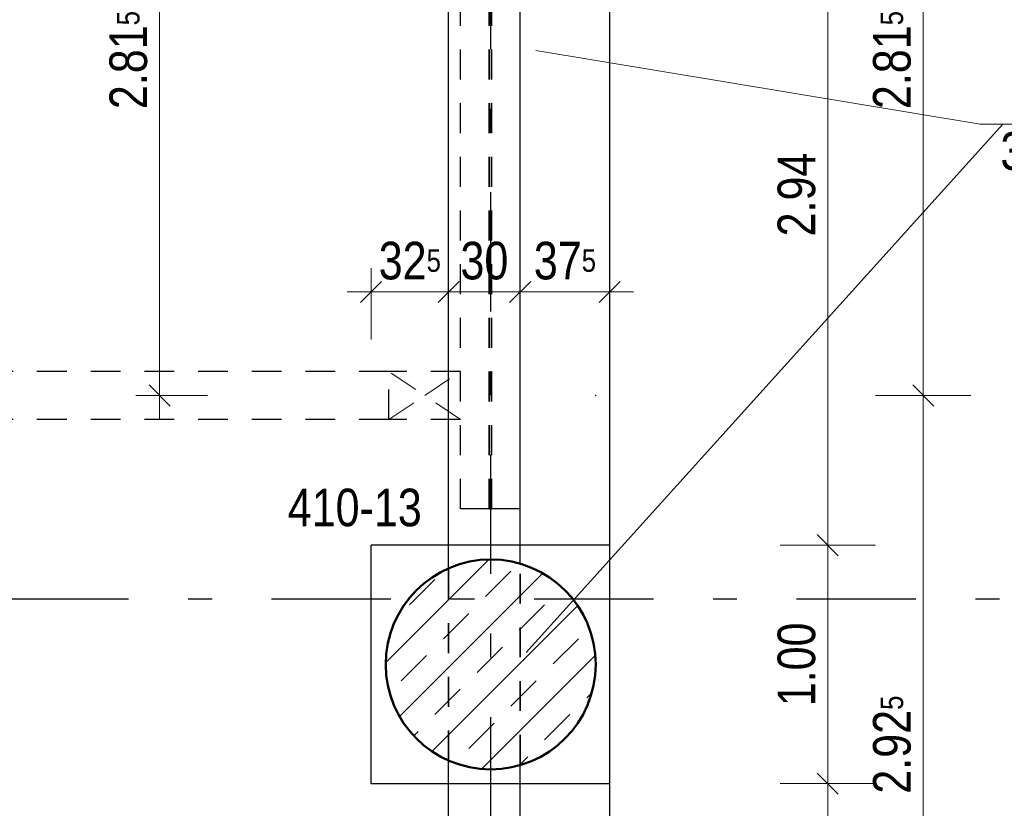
# Model space of a CAD drawing. Header units: millimetres. Extents: x -50 to 85, y 0 to 206.
# Tile 61 of 152: x 22.51 to 26.64, y 22.73 to 26.04. Entities that reach past the tile are written whole.
import ezdxf

# ---------------------------------------------------------------- set-up
doc = ezdxf.new("R2010")
doc.units = ezdxf.units.MM
doc.linetypes.add('DASHDOTX2', pattern=[2, 1, -0.5, 0, -0.5])
doc.linetypes.add('HIDDEN', pattern=[0.375, 0.25, -0.125])
for name, color, linetype, lineweight in [('Achsen', 7, 'Continuous', 20), ('Schraffuren', 7, 'Continuous', 20), ('Verdeckte Kanten', 7, 'Continuous', 20)]:
    doc.layers.add(name, color=color, linetype=linetype, lineweight=lineweight)
doc.styles.add('Arial Narrow', font='ARIALN.TTF')
doc.dimstyles.new('Arch_Strakon_dimstyle', dxfattribs={"dimtxt": 15.75, "dimasz": 1, "dimexe": 1.25, "dimexo": 0.0625, "dimgap": 1, "dimtad": 0, "dimdec": 5, "dimzin": 12, "dimdsep": 46, "dimtxsty": 'Arial Narrow', "dimblk": 'Arrowhead_Tick', "dimsah": 1, "dimcen": 0, "dimse1": 1, "dimse2": 1, "dimclrd": 6, "dimclrt": 2, "dimazin": 0, "dimtfac": 1, "dimtdec": 4, "dimtmove": 0, "dimatfit": 3, "dimldrblk": 'NONE', "dimfxl": 1, "dimtvp": 1, "dimtolj": 1, "dimtzin": 0, "dimlwd": 13, "dimarcsym": 2})

# ---------------------------------------------------------------- blocks, each defined once
blk = doc.blocks.new('Arrowhead_Tick')
at = {"color": 0, "linetype": 'Continuous', "lineweight": -2}
for p, q in [((0, 20), (0, -10)), ((-1, 0), (0, 0)), ((10, 0), (0, 0))]:
    blk.add_line(p, q, dxfattribs=at)
at = {"color": 2, "linetype": 'Continuous', "lineweight": 35}
blk.add_line((4.42, 4.42), (-4.42, -4.42), dxfattribs=at)
blk = doc.blocks.new('*D137')
at = {"layer": 'Defpoints', "color": 0}
for p in [(24.3111, 24.8944), (23.9861, 22.033), (24.3111, 22.033)]:
    blk.add_point(p, dxfattribs=at)
at = {"layer": 'Schraffuren', "color": 6, "linetype": 'Continuous', "lineweight": 13}
blk.add_line((23.9961, 24.8944), (24.3011, 24.8944), dxfattribs=at)
at = {"layer": 'Schraffuren', "color": 6, "lineweight": 13, "xscale": 0.01, "yscale": 0.01, "zscale": 0.01}
blk.add_blockref('Arrowhead_Tick', (24.3111, 24.8944), dxfattribs=at)
at = {"layer": 'Schraffuren', "color": 6, "lineweight": 13, "xscale": 0.01, "yscale": 0.01, "zscale": 0.01, "rotation": 180}
blk.add_blockref('Arrowhead_Tick', (23.9861, 24.8944), dxfattribs=at)
at = {"layer": 'Schraffuren', "color": 2, "lineweight": 35, "insert": (24.1486, 25.0248), "char_height": 0.1575, "attachment_point": 5, "style": 'Arial Narrow'}
blk.add_mtext('\\A1;32{\\A1;\\H.6x;\\S5;}', dxfattribs=at)
blk = doc.blocks.new('_None')
blk = doc.blocks.new('*D138')
at = {"layer": 'Defpoints', "color": 0}
for p in [(24.6111, 24.8944), (24.3111, 22.033), (24.6111, 22.033)]:
    blk.add_point(p, dxfattribs=at)
at = {"layer": 'Schraffuren', "color": 6, "linetype": 'Continuous', "lineweight": 13}
blk.add_line((24.3211, 24.8944), (24.6011, 24.8944), dxfattribs=at)
at = {"layer": 'Schraffuren', "color": 6, "lineweight": 13, "xscale": 0.01, "yscale": 0.01, "zscale": 0.01}
blk.add_blockref('Arrowhead_Tick', (24.6111, 24.8944), dxfattribs=at)
at = {"layer": 'Schraffuren', "color": 6, "lineweight": 13, "xscale": 0.01, "yscale": 0.01, "zscale": 0.01, "rotation": 180}
blk.add_blockref('Arrowhead_Tick', (24.3111, 24.8944), dxfattribs=at)
at = {"layer": 'Schraffuren', "color": 2, "lineweight": 35, "insert": (24.4611, 25.0248), "char_height": 0.1575, "attachment_point": 5, "style": 'Arial Narrow'}
blk.add_mtext('\\A1;30', dxfattribs=at)
blk = doc.blocks.new('*D139')
at = {"layer": 'Defpoints', "color": 0}
for p in [(24.9861, 24.8944), (24.6111, 22.033), (24.9861, 22.033)]:
    blk.add_point(p, dxfattribs=at)
at = {"layer": 'Schraffuren', "color": 6, "linetype": 'Continuous', "lineweight": 13}
blk.add_line((24.6211, 24.8944), (24.9761, 24.8944), dxfattribs=at)
at = {"layer": 'Schraffuren', "color": 6, "lineweight": 13, "xscale": 0.01, "yscale": 0.01, "zscale": 0.01}
blk.add_blockref('Arrowhead_Tick', (24.9861, 24.8944), dxfattribs=at)
at = {"layer": 'Schraffuren', "color": 6, "lineweight": 13, "xscale": 0.01, "yscale": 0.01, "zscale": 0.01, "rotation": 180}
blk.add_blockref('Arrowhead_Tick', (24.6111, 24.8944), dxfattribs=at)
at = {"layer": 'Schraffuren', "color": 2, "lineweight": 35, "insert": (24.7986, 25.0248), "char_height": 0.1575, "attachment_point": 5, "style": 'Arial Narrow'}
blk.add_mtext('\\A1;37{\\A1;\\H.6x;\\S5;}', dxfattribs=at)
blk = doc.blocks.new('*D312')
at = {"color": 6, "linetype": 'Continuous', "lineweight": 13}
blk.add_line((25.9, 22.043), (25.9, 22.823), dxfattribs=at)
at = {"layer": 'Defpoints', "color": 0}
for p in [(24.9861, 22.833), (25.9, 22.833), (24.9861, 22.033)]:
    blk.add_point(p, dxfattribs=at)
at = {"color": 6, "lineweight": 13, "xscale": 0.01, "yscale": 0.01, "zscale": 0.01}
for p, rotation in [((25.9, 22.833), 90), ((25.9, 22.033), 270)]:
    blk.add_blockref('Arrowhead_Tick', p, dxfattribs=dict(at, rotation=rotation))
at = {"color": 2, "lineweight": 35, "insert": (25.7696, 22.433), "char_height": 0.1575, "attachment_point": 5, "rotation": 90, "style": 'Arial Narrow'}
blk.add_mtext('\\A1;80', dxfattribs=at)
blk = doc.blocks.new('*D330')
at = {"color": 6, "linetype": 'Continuous', "lineweight": 13}
blk.add_line((26.3, 21.543), (26.3, 24.4502), dxfattribs=at)
at = {"layer": 'Defpoints', "color": 0}
for p in [(24.9275, 24.4602), (26.3, 24.4602), (24.9275, 21.533)]:
    blk.add_point(p, dxfattribs=at)
at = {"color": 6, "lineweight": 13, "xscale": 0.01, "yscale": 0.01, "zscale": 0.01}
for p, rotation in [((26.3, 24.4602), 90), ((26.3, 21.533), 270)]:
    blk.add_blockref('Arrowhead_Tick', p, dxfattribs=dict(at, rotation=rotation))
at = {"color": 2, "lineweight": 35, "insert": (26.1696, 22.9966), "char_height": 0.1575, "attachment_point": 5, "rotation": 90, "style": 'Arial Narrow'}
blk.add_mtext('\\A1;2.92{\\A1;\\H.6x;\\S5;}', dxfattribs=at)
blk = doc.blocks.new('*D331')
at = {"color": 6, "linetype": 'Continuous', "lineweight": 13}
blk.add_line((26.3, 24.4702), (26.3, 27.2628), dxfattribs=at)
at = {"layer": 'Defpoints', "color": 0}
for p in [(24.9275, 27.2728), (26.3, 27.2728), (24.9275, 24.4602)]:
    blk.add_point(p, dxfattribs=at)
at = {"color": 6, "lineweight": 13, "xscale": 0.01, "yscale": 0.01, "zscale": 0.01}
for p, rotation in [((26.3, 27.2728), 90), ((26.3, 24.4602), 270)]:
    blk.add_blockref('Arrowhead_Tick', p, dxfattribs=dict(at, rotation=rotation))
at = {"color": 2, "lineweight": 35, "insert": (26.1696, 25.8665), "char_height": 0.1575, "attachment_point": 5, "rotation": 90, "style": 'Arial Narrow'}
blk.add_mtext('\\A1;2.81{\\A1;\\H.6x;\\S5;}', dxfattribs=at)
blk = doc.blocks.new('*D379')
at = {"color": 6, "linetype": 'Continuous', "lineweight": 13}
blk.add_line((21.5, 24.5702), (21.5, 28.4752), dxfattribs=at)
at = {"layer": 'Defpoints', "color": 0}
for p in [(21.5, 28.4852), (23.0515, 28.4852), (19.0715, 24.5602)]:
    blk.add_point(p, dxfattribs=at)
at = {"color": 6, "lineweight": 13, "xscale": 0.01, "yscale": 0.01, "zscale": 0.01}
for p, rotation in [((21.5, 28.4852), 90), ((21.5, 24.5602), 270)]:
    blk.add_blockref('Arrowhead_Tick', p, dxfattribs=dict(at, rotation=rotation))
at = {"color": 2, "lineweight": 35, "insert": (21.3696, 26.5227), "char_height": 0.1575, "attachment_point": 5, "rotation": 90, "style": 'Arial Narrow'}
blk.add_mtext('\\A1;3.92{\\A1;\\H.6x;\\S5;}', dxfattribs=at)
blk = doc.blocks.new('*D629')
at = {"color": 6, "linetype": 'Continuous', "lineweight": 13}
blk.add_line((25.9, 22.843), (25.9, 23.823), dxfattribs=at)
at = {"layer": 'Defpoints', "color": 0}
for p in [(24.9861, 23.833), (25.9, 23.833), (24.9861, 22.833)]:
    blk.add_point(p, dxfattribs=at)
at = {"color": 6, "lineweight": 13, "xscale": 0.01, "yscale": 0.01, "zscale": 0.01}
for p, rotation in [((25.9, 23.833), 90), ((25.9, 22.833), 270)]:
    blk.add_blockref('Arrowhead_Tick', p, dxfattribs=dict(at, rotation=rotation))
at = {"color": 2, "lineweight": 35, "insert": (25.7696, 23.333), "char_height": 0.1575, "attachment_point": 5, "rotation": 90, "style": 'Arial Narrow'}
blk.add_mtext('\\A1;1.00', dxfattribs=at)
blk = doc.blocks.new('*D630')
at = {"color": 6, "linetype": 'Continuous', "lineweight": 13}
blk.add_line((23.1, 24.4702), (23.1, 27.2628), dxfattribs=at)
at = {"layer": 'Defpoints', "color": 0}
for p in [(23.1, 27.2728), (24.9275, 27.2728), (24.9275, 24.4602)]:
    blk.add_point(p, dxfattribs=at)
at = {"color": 6, "lineweight": 13, "xscale": 0.01, "yscale": 0.01, "zscale": 0.01}
for p, rotation in [((23.1, 27.2728), 90), ((23.1, 24.4602), 270)]:
    blk.add_blockref('Arrowhead_Tick', p, dxfattribs=dict(at, rotation=rotation))
at = {"color": 2, "lineweight": 35, "insert": (22.9696, 25.8665), "char_height": 0.1575, "attachment_point": 5, "rotation": 90, "style": 'Arial Narrow'}
blk.add_mtext('\\A1;2.81{\\A1;\\H.6x;\\S5;}', dxfattribs=at)
blk = doc.blocks.new('*D632')
at = {"color": 6, "linetype": 'Continuous', "lineweight": 13}
blk.add_line((25.9, 23.843), (25.9, 26.7628), dxfattribs=at)
at = {"layer": 'Defpoints', "color": 0}
for p in [(24.9861, 26.7728), (25.9, 26.7728), (24.9861, 23.833)]:
    blk.add_point(p, dxfattribs=at)
at = {"color": 6, "lineweight": 13, "xscale": 0.01, "yscale": 0.01, "zscale": 0.01}
for p, rotation in [((25.9, 26.7728), 90), ((25.9, 23.833), 270)]:
    blk.add_blockref('Arrowhead_Tick', p, dxfattribs=dict(at, rotation=rotation))
at = {"color": 2, "lineweight": 35, "insert": (25.7696, 25.3029), "char_height": 0.1575, "attachment_point": 5, "rotation": 90, "style": 'Arial Narrow'}
blk.add_mtext('\\A1;2.94', dxfattribs=at)

msp = doc.modelspace()

# ---------------------------------------------------------------- hatches: boundary and pattern name
at = {"layer": 'Schraffuren', "lineweight": 13}
h = msp.add_hatch(dxfattribs=at)
h.set_pattern_fill('bB', color=6, scale=0.01, angle=45, style=0, pattern_type=2)
h.set_pattern_definition([(45, (0, 0), (-0.1414214, 0.1414214), [0.15, -0.1]), (45, (-0.07071, 0.07071), (-0.1414214, 0.1414214), [])])
h.paths.add_polyline_path([(24.9275329, 23.3329653), (24.9274929, 23.3388978), (24.927373, 23.3448291), (24.927173, 23.3507583), (24.9268932, 23.3566843), (24.9265334, 23.362606), (24.9260939, 23.3685222), (24.9255746, 23.374432), (24.9249757, 23.3803343), (24.9242973, 23.386228), (24.9235395, 23.3921119), (24.9227024, 23.3979852), (24.9217862, 23.4038466), (24.920791, 23.4096951), (24.9197171, 23.4155296), (24.9185646, 23.4213492), (24.9173338, 23.4271527), (24.9160248, 23.4329391), (24.9146379, 23.4387072), (24.9131734, 23.4444562), (24.9116315, 23.4501849), (24.9100125, 23.4558923), (24.9083167, 23.4615773), (24.9065444, 23.467239), (24.9046959, 23.4728763), (24.9027716, 23.4784881), (24.9007718, 23.4840734), (24.8986969, 23.4896313), (24.8965472, 23.4951607), (24.8943231, 23.5006607), (24.8920252, 23.5061301), (24.8896536, 23.5115681), (24.887209, 23.5169735), (24.8846917, 23.5223456), (24.8821023, 23.5276832), (24.8794411, 23.5329854), (24.8767086, 23.5382512), (24.8739054, 23.5434798), (24.8710319, 23.54867), (24.8680888, 23.5538211), (24.8650764, 23.558932), (24.8619954, 23.5640018), (24.8588464, 23.5690296), (24.8556298, 23.5740145), (24.8523463, 23.5789555), (24.8489965, 23.5838519), (24.845581, 23.5887026), (24.8421004, 23.5935069), (24.8385553, 23.5982638), (24.8349465, 23.6029724), (24.8312744, 23.607632), (24.8275399, 23.6122416), (24.8237436, 23.6168005), (24.8198861, 23.6213078), (24.8159682, 23.6257626), (24.8119906, 23.6301643), (24.8079541, 23.6345118), (24.8038592, 23.6388046), (24.7997069, 23.6430418), (24.7954978, 23.6472226), (24.7912328, 23.6513463), (24.7869125, 23.655412), (24.7825378, 23.6594192), (24.7781094, 23.663367), (24.7736283, 23.6672548), (24.7690951, 23.6710818), (24.7645107, 23.6748473), (24.759876, 23.6785507), (24.7551918, 23.6821912), (24.7504589, 23.6857683), (24.7456783, 23.6892812), (24.7408507, 23.6927293), (24.735977, 23.6961121), (24.7310582, 23.6994288), (24.7260951, 23.7026789), (24.7210886, 23.7058618), (24.7160397, 23.7089768), (24.7109492, 23.7120236), (24.7058181, 23.7150014), (24.7006474, 23.7179098), (24.6954378, 23.7207482), (24.6901905, 23.7235161), (24.6849064, 23.726213), (24.6795864, 23.7288384), (24.6742314, 23.7313918), (24.6688425, 23.7338728), (24.6634207, 23.7362809), (24.6579669, 23.7386157), (24.6524821, 23.7408768), (24.6469673, 23.7430637), (24.6414235, 23.7451761), (24.6358518, 23.7472135), (24.630253, 23.7491756), (24.6246284, 23.751062), (24.6189788, 23.7528724), (24.6133053, 23.7546065), (24.607609, 23.756264), (24.6018908, 23.7578445), (24.5961518, 23.7593477), (24.5903931, 23.7607734), (24.5846157, 23.7621214), (24.5788206, 23.7633913), (24.573009, 23.764583), (24.5671818, 23.7656962), (24.5613401, 23.7667308), (24.555485, 23.7676865), (24.5496176, 23.7685632), (24.5437389, 23.7693607), (24.5378499, 23.7700788), (24.5319518, 23.7707175), (24.5260456, 23.7712766), (24.5201325, 23.771756), (24.5142134, 23.7721557), (24.5082894, 23.7724755), (24.5023617, 23.7727154), (24.4964313, 23.7728753), (24.4904992, 23.7729553), (24.4845667, 23.7729553), (24.4786346, 23.7728753), (24.4727042, 23.7727154), (24.4667765, 23.7724755), (24.4608525, 23.7721557), (24.4549334, 23.771756), (24.4490202, 23.7712766), (24.4431141, 23.7707175), (24.437216, 23.7700788), (24.431327, 23.7693607), (24.4254483, 23.7685632), (24.4195809, 23.7676865), (24.4137258, 23.7667308), (24.4078841, 23.7656962), (24.4020569, 23.764583), (24.3962452, 23.7633913), (24.3904502, 23.7621214), (24.3846728, 23.7607734), (24.3789141, 23.7593477), (24.3731751, 23.7578445), (24.3674569, 23.756264), (24.3617606, 23.7546065), (24.3560871, 23.7528724), (24.3504375, 23.751062), (24.3448128, 23.7491756), (24.3392141, 23.7472135), (24.3336424, 23.7451761), (24.3280986, 23.7430637), (24.3225838, 23.7408768), (24.317099, 23.7386157), (24.3116452, 23.7362809), (24.3062233, 23.7338728), (24.3008345, 23.7313918), (24.2954795, 23.7288384), (24.2901595, 23.726213), (24.2848753, 23.7235161), (24.279628, 23.7207482), (24.2744185, 23.7179098), (24.2692478, 23.7150014), (24.2641167, 23.7120236), (24.2590262, 23.7089768), (24.2539773, 23.7058618), (24.2489708, 23.7026789), (24.2440077, 23.6994288), (24.2390889, 23.6961121), (24.2342152, 23.6927293), (24.2293876, 23.6892812), (24.2246069, 23.6857683), (24.2198741, 23.6821912), (24.2151898, 23.6785507), (24.2105551, 23.6748473), (24.2059708, 23.6710818), (24.2014376, 23.6672548), (24.1969564, 23.663367), (24.1925281, 23.6594192), (24.1881534, 23.655412), (24.1838331, 23.6513463), (24.1795681, 23.6472226), (24.175359, 23.6430418), (24.1712066, 23.6388046), (24.1671118, 23.6345118), (24.1630753, 23.6301643), (24.1590977, 23.6257626), (24.1551798, 23.6213078), (24.1513223, 23.6168005), (24.147526, 23.6122416), (24.1437915, 23.607632), (24.1401194, 23.6029724), (24.1365105, 23.5982638), (24.1329655, 23.5935069), (24.1294849, 23.5887026), (24.1260694, 23.5838519), (24.1227196, 23.5789555), (24.1194361, 23.5740145), (24.1162195, 23.5690296), (24.1130704, 23.5640018), (24.1099895, 23.558932), (24.1069771, 23.5538211), (24.1040339, 23.54867), (24.1011605, 23.5434798), (24.0983573, 23.5382512), (24.0956248, 23.5329854), (24.0929636, 23.5276832), (24.0903741, 23.5223456), (24.0878569, 23.5169735), (24.0854122, 23.5115681), (24.0830407, 23.5061301), (24.0807427, 23.5006607), (24.0785187, 23.4951607), (24.076369, 23.4896313), (24.0742941, 23.4840734), (24.0722943, 23.4784881), (24.07037, 23.4728763), (24.0685215, 23.467239), (24.0667492, 23.4615773), (24.0650534, 23.4558923), (24.0634344, 23.4501849), (24.0618925, 23.4444562), (24.060428, 23.4387072), (24.0590411, 23.4329391), (24.0577321, 23.4271527), (24.0565013, 23.4213492), (24.0553488, 23.4155296), (24.0542749, 23.4096951), (24.0532797, 23.4038466), (24.0523635, 23.3979852), (24.0515264, 23.3921119), (24.0507686, 23.386228), (24.0500902, 23.3803343), (24.0494913, 23.374432), (24.048972, 23.3685222), (24.0485324, 23.362606), (24.0481727, 23.3566843), (24.0478929, 23.3507583), (24.0476929, 23.3448291), (24.0475729, 23.3388978), (24.0475329, 23.3329653), (24.0475729, 23.3270329), (24.0476929, 23.3211015), (24.0478929, 23.3151723), (24.0481727, 23.3092463), (24.0485324, 23.3033247), (24.048972, 23.2974084), (24.0494913, 23.2914986), (24.0500902, 23.2855963), (24.0507686, 23.2797027), (24.0515264, 23.2738187), (24.0523635, 23.2679455), (24.0532797, 23.2620841), (24.0542749, 23.2562356), (24.0553488, 23.250401), (24.0565013, 23.2445814), (24.0577321, 23.2387779), (24.0590411, 23.2329916), (24.060428, 23.2272234), (24.0618925, 23.2214744), (24.0634344, 23.2157457), (24.0650534, 23.2100383), (24.0667492, 23.2043533), (24.0685215, 23.1986916), (24.07037, 23.1930544), (24.0722943, 23.1874426), (24.0742941, 23.1818572), (24.076369, 23.1762993), (24.0785187, 23.1707699), (24.0807427, 23.16527), (24.0830407, 23.1598005), (24.0854122, 23.1543626), (24.0878569, 23.1489571), (24.0903741, 23.1435851), (24.0929636, 23.1382475), (24.0956248, 23.1329452), (24.0983573, 23.1276794), (24.1011605, 23.1224509), (24.1040339, 23.1172606), (24.1069771, 23.1121096), (24.1099895, 23.1069987), (24.1130704, 23.1019289), (24.1162195, 23.0969011), (24.1194361, 23.0919162), (24.1227196, 23.0869751), (24.1260694, 23.0820787), (24.1294849, 23.077228), (24.1329655, 23.0724237), (24.1365105, 23.0676669), (24.1401194, 23.0629582), (24.1437915, 23.0582986), (24.147526, 23.053689), (24.1513223, 23.0491301), (24.1551798, 23.0446228), (24.1590977, 23.040168), (24.1630753, 23.0357664), (24.1671118, 23.0314188), (24.1712066, 23.027126), (24.175359, 23.0228888), (24.1795681, 23.018708), (24.1838331, 23.0145844), (24.1881534, 23.0105186), (24.1925281, 23.0065114), (24.1969564, 23.0025636), (24.2014376, 22.9986758), (24.2059708, 22.9948488), (24.2105551, 22.9910833), (24.2151898, 22.98738), (24.2198741, 22.9837394), (24.2246069, 22.9801624), (24.2293876, 22.9766495), (24.2342152, 22.9732013), (24.2390889, 22.9698186), (24.2440077, 22.9665019), (24.2489708, 22.9632518), (24.2539773, 22.9600689), (24.2590262, 22.9569538), (24.2641167, 22.953907), (24.2692478, 22.9509292), (24.2744185, 22.9480208), (24.279628, 22.9451825), (24.2848753, 22.9424146), (24.2901595, 22.9397177), (24.2954795, 22.9370923), (24.3008345, 22.9345388), (24.3062233, 22.9320578), (24.3116452, 22.9296497), (24.317099, 22.9273149), (24.3225838, 22.9250538), (24.3280986, 22.9228669), (24.3336424, 22.9207546), (24.3392141, 22.9187172), (24.3448128, 22.9167551), (24.3504375, 22.9148686), (24.3560871, 22.9130582), (24.3617606, 22.9113241), (24.3674569, 22.9096667), (24.3731751, 22.9080862), (24.3789141, 22.9065829), (24.3846728, 22.9051572), (24.3904502, 22.9038092), (24.3962452, 22.9025393), (24.4020569, 22.9013476), (24.4078841, 22.9002344), (24.4137258, 22.8991998), (24.4195809, 22.8982441), (24.4254483, 22.8973675), (24.431327, 22.89657), (24.437216, 22.8958518), (24.4431141, 22.8952131), (24.4490202, 22.894654), (24.4549334, 22.8941746), (24.4608525, 22.893775), (24.4667765, 22.8934552), (24.4727042, 22.8932153), (24.4786346, 22.8930553), (24.4845667, 22.8929753), (24.4904992, 22.8929753), (24.4964313, 22.8930553), (24.5023617, 22.8932153), (24.5082894, 22.8934552), (24.5142134, 22.893775), (24.5201325, 22.8941746), (24.5260456, 22.894654), (24.5319518, 22.8952131), (24.5378499, 22.8958518), (24.5437389, 22.89657), (24.5496176, 22.8973675), (24.555485, 22.8982441), (24.5613401, 22.8991998), (24.5671818, 22.9002344), (24.573009, 22.9013476), (24.5788206, 22.9025393), (24.5846157, 22.9038092), (24.5903931, 22.9051572), (24.5961518, 22.9065829), (24.6018908, 22.9080862), (24.607609, 22.9096667), (24.6133053, 22.9113241), (24.6189788, 22.9130582), (24.6246284, 22.9148686), (24.630253, 22.9167551), (24.6358518, 22.9187172), (24.6414235, 22.9207546), (24.6469673, 22.9228669), (24.6524821, 22.9250538), (24.6579669, 22.9273149), (24.6634207, 22.9296497), (24.6688425, 22.9320578), (24.6742314, 22.9345388), (24.6795864, 22.9370923), (24.6849064, 22.9397177), (24.6901905, 22.9424146), (24.6954378, 22.9451825), (24.7006474, 22.9480208), (24.7058181, 22.9509292), (24.7109492, 22.953907), (24.7160397, 22.9569538), (24.7210886, 22.9600689), (24.7260951, 22.9632518), (24.7310582, 22.9665019), (24.735977, 22.9698186), (24.7408507, 22.9732013), (24.7456783, 22.9766495), (24.7504589, 22.9801624), (24.7551918, 22.9837394), (24.759876, 22.98738), (24.7645107, 22.9910833), (24.7690951, 22.9948488), (24.7736283, 22.9986758), (24.7781094, 23.0025636), (24.7825378, 23.0065114), (24.7869125, 23.0105186), (24.7912328, 23.0145844), (24.7954978, 23.018708), (24.7997069, 23.0228888), (24.8038592, 23.027126), (24.8079541, 23.0314188), (24.8119906, 23.0357664), (24.8159682, 23.040168), (24.8198861, 23.0446228), (24.8237436, 23.0491301), (24.8275399, 23.053689), (24.8312744, 23.0582986), (24.8349465, 23.0629582), (24.8385553, 23.0676669), (24.8421004, 23.0724237), (24.845581, 23.077228), (24.8489965, 23.0820787), (24.8523463, 23.0869751), (24.8556298, 23.0919162), (24.8588464, 23.0969011), (24.8619954, 23.1019289), (24.8650764, 23.1069987), (24.8680888, 23.1121096), (24.8710319, 23.1172606), (24.8739054, 23.1224509), (24.8767086, 23.1276794), (24.8794411, 23.1329452), (24.8821023, 23.1382475), (24.8846917, 23.1435851), (24.887209, 23.1489571), (24.8896536, 23.1543626), (24.8920252, 23.1598005), (24.8943231, 23.16527), (24.8965472, 23.1707699), (24.8986969, 23.1762993), (24.9007718, 23.1818572), (24.9027716, 23.1874426), (24.9046959, 23.1930544), (24.9065444, 23.1986916), (24.9083167, 23.2043533), (24.9100125, 23.2100383), (24.9116315, 23.2157457), (24.9131734, 23.2214744), (24.9146379, 23.2272234), (24.9160248, 23.2329916), (24.9173338, 23.2387779), (24.9185646, 23.2445814), (24.9197171, 23.250401), (24.920791, 23.2562356), (24.9217862, 23.2620841), (24.9227024, 23.2679455), (24.9235395, 23.2738187), (24.9242973, 23.2797027), (24.9249757, 23.2855963), (24.9255746, 23.2914986), (24.9260939, 23.2974084), (24.9265334, 23.3033247), (24.9268932, 23.3092463), (24.927173, 23.3151723), (24.927373, 23.3211015), (24.9274929, 23.3270329)])

# ---------------------------------------------------------------- linework, layer by layer
at = {"color": 3, "linetype": 'Continuous', "lineweight": 25}
for p, q in [((24.3111202, 23.7351791), (24.3111202, 26.8705405)), ((24.6111202, 23.7530602), (24.6111202, 26.8526594)), ((24.9861202, 23.8329653), (24.9861202, 26.7727543)), ((24.9861202, 23.8329653), (23.9861202, 23.8329653)), ((23.9861202, 22.8329653), (23.9861202, 23.8329653)), ((24.9861202, 22.8329653), (24.9861202, 23.8329653)), ((24.3111202, 22.0329653), (24.3111202, 22.9307515)), ((24.6111202, 22.0329653), (24.6111202, 22.9128704)), ((24.9861202, 22.8329653), (23.9861202, 22.8329653)), ((24.9861202, 22.0329653), (24.9861202, 22.8329653))]:
    msp.add_line(p, q, dxfattribs=at)
at = {"color": 9, "linetype": 'Continuous', "lineweight": 0}
msp.add_circle((24.9275329, 24.4602479), 0.00111, dxfattribs=at)
at = {"color": 4, "linetype": 'Continuous', "lineweight": 50}
msp.add_circle((24.4875329, 23.3329653), 0.44, dxfattribs=at)
at = {"layer": 'Achsen', "color": 3, "linetype": 'DASHDOTX2', "lineweight": 25, "ltscale": 0.5}
for p, q in [((24.4865329, 38.5121345), (24.4865329, 17.9048676)), ((3.7695329, 23.607962), (54.0482401, 23.607962))]:
    msp.add_line(p, q, dxfattribs=at)
at = {"layer": 'Achsen', "color": 5, "linetype": 'HIDDEN', "lineweight": 18, "ltscale": 0.5}
for p, q in [((24.3611336, 24.3602445), (24.0611336, 24.5602445)), ((24.2111336, 24.4602445), (24.3611336, 24.5602445)), ((24.0611336, 24.3602445), (24.2111336, 24.4602445))]:
    msp.add_line(p, q, dxfattribs=at)
at = {"layer": 'Schraffuren', "color": 5, "linetype": 'Continuous', "lineweight": 18}
for p, q in [((26.539144, 25.5983986), (24.6769725, 25.9068897)), ((26.6340675, 25.5983986), (24.6356858, 23.3825512)), ((28.5430848, 25.5983986), (26.539144, 25.5983986))]:
    msp.add_line(p, q, dxfattribs=at)
at = {"layer": 'Verdeckte Kanten', "color": 2, "linetype": 'HIDDEN', "lineweight": 35, "ltscale": 0.5}
for p, q in [((24.4811336, 23.985591), (24.4811336, 30.2352587)), ((24.4911336, 23.985591), (24.4911336, 30.2352587)), ((24.4911336, 23.985591), (24.4811336, 23.985591)), ((24.3111202, 22.9307515), (24.3111202, 23.7351791)), ((24.6111202, 22.9128704), (24.6111202, 23.7530602))]:
    msp.add_line(p, q, dxfattribs=at)
at = {"layer": 'Verdeckte Kanten', "color": 3, "linetype": 'HIDDEN', "lineweight": 25, "ltscale": 0.5}
for p, q in [((24.3611336, 23.985591), (24.3611336, 28.4852024)), ((24.0611336, 24.5602445), (19.0715026, 24.5602445)), ((24.3611336, 24.5602445), (24.0611336, 24.5602445)), ((24.0611336, 24.3602445), (24.0611336, 24.5602445)), ((24.0611336, 24.3602445), (19.0715026, 24.3602445)), ((24.3611336, 24.3602445), (24.0611336, 24.3602445)), ((24.4811336, 23.985591), (24.3611336, 23.985591)), ((24.6111336, 23.985591), (24.4911336, 23.985591))]:
    msp.add_line(p, q, dxfattribs=at)

# ---------------------------------------------------------------- texts
at = {"layer": 'Schraffuren', "color": 2, "lineweight": 35, "style": 'Arial Narrow'}
for s, p in [('30 x 40 cm', (26.6238746, 25.4062979)), ('410-13', (23.6369469, 23.9120439))]:
    msp.add_text(s, height=0.1575, dxfattribs=at).set_placement(p)

# ---------------------------------------------------------------- dimensions: what is measured, and where the dimension line sits
at = {"lineweight": 35}
for base, p1, p2, text, picture, middle in [((21.5, 28.4852024), (19.0715026, 24.5602445), (23.051508, 28.4852024), '3.92{\\A1;\\H.6x;\\S5;}', '*D379', (21.5, 26.5227235)), ((23.1, 27.2727543), (24.9275329, 24.4602479), (24.9275329, 27.2727543), '2.81{\\A1;\\H.6x;\\S5;}', '*D630', (23.1, 25.8665011)), ((26.3, 27.2727543), (24.9275329, 24.4602479), (24.9275329, 27.2727543), '2.81{\\A1;\\H.6x;\\S5;}', '*D331', (26.3, 25.8665011)), ((25.9, 26.7727543), (24.9861202, 23.8329653), (24.9861202, 26.7727543), '2.94', '*D632', (25.9, 25.3028598)), ((26.3, 24.4602479), (24.9275329, 21.5329653), (24.9275329, 24.4602479), '2.92{\\A1;\\H.6x;\\S5;}', '*D330', (26.3, 22.9966066)), ((25.9, 23.8329653), (24.9861202, 22.8329653), (24.9861202, 23.8329653), '1.00', '*D629', (25.9, 23.3329653)), ((25.9, 22.8329653), (24.9861202, 22.0329653), (24.9861202, 22.8329653), '80', '*D312', (25.9, 22.4329653))]:
    dim = msp.add_linear_dim(base=base, p1=p1, p2=p2, angle=90, text=text, dimstyle='Arch_Strakon_dimstyle', override={"dimscale": 0.01, "dimtxt": 15.75, "dimasz": 1, "dimgap": 5, "dimtad": 1, "dimjust": 0, "dimtih": 0, "dimtoh": 0, "dimdec": 5, "dimdsep": 46, "dimtxsty": 'Arial Narrow', "dimclrd": 6, "dimclrt": 2, "dimtix": 1, "dimtofl": 255, "dimtmove": 0, "dimatfit": 2, "dimfxl": 0, "dimfxlon": 0, "dimtvp": 31.746032, "dimlwd": 13}, dxfattribs=at)
    dim.commit()
    dim.dimension.update_dxf_attribs({"geometry": picture, "text_midpoint": middle, "dimtype": 160})
at = {"layer": 'Schraffuren', "lineweight": 35}
for base, p1, p2, text, picture, middle in [((24.3111202, 24.8943571), (23.9861202, 22.032962), (24.3111202, 22.0329653), '32{\\A1;\\H.6x;\\S5;}', '*D137', (24.1486202, 24.8943571)), ((24.6111202, 24.8943571), (24.3111202, 22.0329653), (24.6111202, 22.0329653), '30', '*D138', (24.4611202, 24.8943571)), ((24.9861202, 24.8943571), (24.6111202, 22.0329653), (24.9861202, 22.0329653), '37{\\A1;\\H.6x;\\S5;}', '*D139', (24.7986202, 24.8943571))]:
    dim = msp.add_linear_dim(base=base, p1=p1, p2=p2, text=text, dimstyle='Arch_Strakon_dimstyle', override={"dimscale": 0.01, "dimtxt": 15.75, "dimasz": 1, "dimgap": 5, "dimtad": 1, "dimjust": 0, "dimtih": 0, "dimtoh": 0, "dimdec": 5, "dimdsep": 46, "dimtxsty": 'Arial Narrow', "dimclrd": 6, "dimclrt": 2, "dimtix": 1, "dimtofl": 255, "dimtmove": 0, "dimatfit": 2, "dimfxl": 0, "dimfxlon": 0, "dimtvp": 31.746032, "dimlwd": 13}, dxfattribs=at)
    dim.commit()
    dim.dimension.update_dxf_attribs({"geometry": picture, "text_midpoint": middle, "dimtype": 160})

doc.saveas('drawing.dxf')
